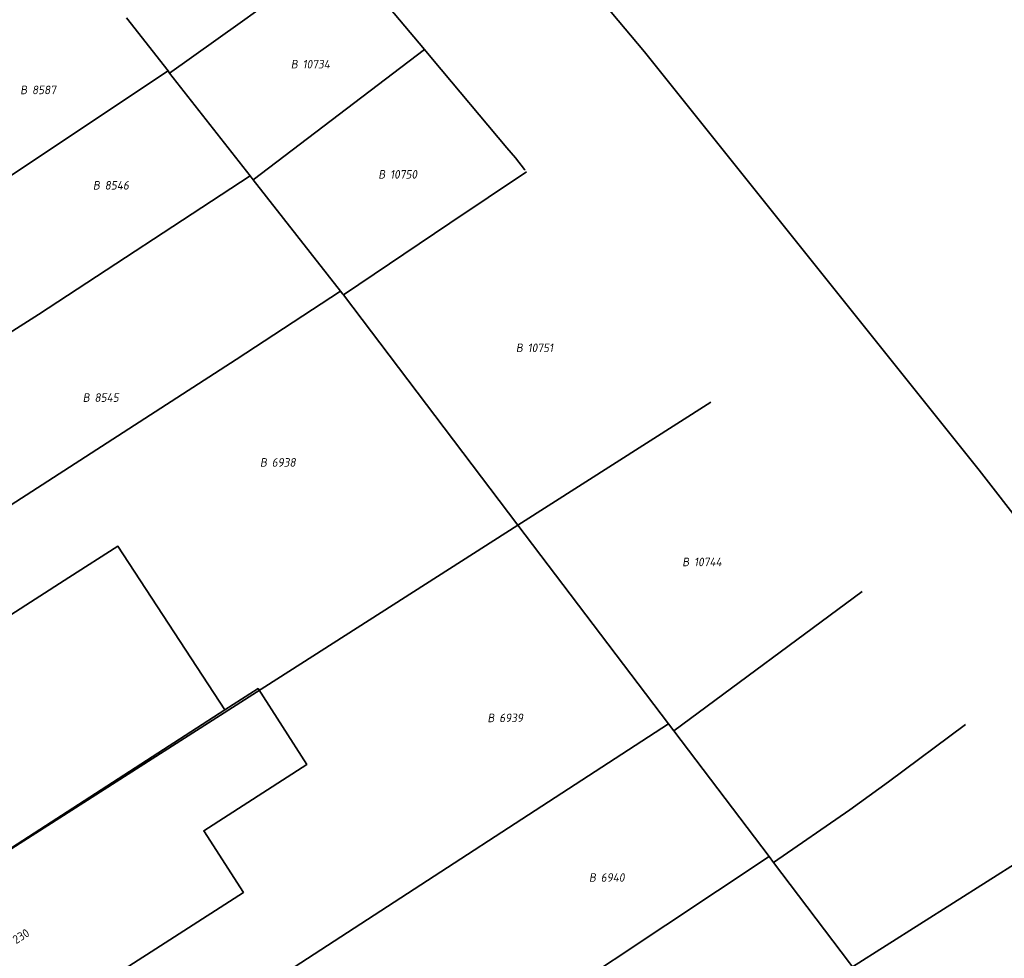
# Model space of a CAD drawing. Header units: metres. Extents: x 154989 to 155512, y 461341 to 461832.
# Tile 40 of 46: x 155340 to 155381, y 461698 to 461737. Entities that reach past the tile are written whole.
import ezdxf
from ezdxf.enums import TextEntityAlignment as Align
from ezdxf.lldxf.tags import DXFTag

# ---------------------------------------------------------------- set-up
doc = ezdxf.new("R2010")
doc.units = ezdxf.units.M
doc.layers.add('B-WE-KG-GRENS_PERCEEL-S', color=150, linetype='Continuous', lineweight=25, true_color=0x007fff, plot=False)
doc.layers.add('B-WE-OG-BEBOUWING-G', color=7, linetype='Continuous', lineweight=35)
doc.layers.add('B-WE-OG-BEBOUWING_HUISNUMMER-T18', color=10, linetype='Continuous', lineweight=18)
doc.layers.add('N-WE-KG-GRENS_KADASTRAAL-G', color=150, linetype='KG-KADASTRAAL-SO', lineweight=35, true_color=0x007fff)
doc.styles.add('NLCS-ISO', font='NLCS-ISO.ttf')
doc.styles.add('NLCS-ISO-M200-T18', font='NLCS-ISO.ttf', dxfattribs={"height": 0.36})
tags = doc.linetypes.add('KG-KADASTRAAL-SO', pattern='A,5.5,-2,["K",Standard,S=1.8,R=0,X=0,Y=-0.9],-2,5.5,-2,[5,NLCS.SHX,S=0.75,R=0,X=0,Y=0],-2', length=19).pattern_tags.tags
tags[6] = DXFTag(74, 10)

# ---------------------------------------------------------------- blocks, each defined once
blk = doc.blocks.new('SKG-PERCEELNUMMER-SO')
at = {"style": 'NLCS-ISO', "oblique": 10, "flags": 1}
for tag, p in [('GEMEENTECODE', (0, 2.55)), ('PERCEELGROOTTE', (0, -2.45))]:
    blk.add_attdef(tag, text='', height=1.8, dxfattribs=at).set_placement(p, align=Align.MIDDLE_CENTER)
at = {"style": 'NLCS-ISO', "oblique": 10}
blk.add_attdef('SECTIE', text='', height=1.8, dxfattribs=at).set_placement((-0.5, 0), align=Align.MIDDLE_RIGHT)
blk.add_attdef('PERCEELNUMMER', text='', height=1.8, dxfattribs=at).set_placement((0.5, 0), align=Align.MIDDLE_LEFT)

msp = doc.modelspace()

# ---------------------------------------------------------------- linework, layer by layer
at = {"layer": 'B-WE-OG-BEBOUWING-G', "flags": 128}
for points in [[(155348.748, 461708.006), (155344.268, 461714.863), (155342.214, 461713.547), (155339.582, 461711.862), (155338.371, 461713.809), (155327.406, 461706.987), (155333.054, 461697.909), (155335.084, 461699.171)], [(155348.748, 461708.006), (155335.084, 461699.171), (155338.605, 461693.513), (155338.689, 461693.378), (155341.422, 461695.134), (155341.847, 461694.474), (155344.369, 461696.095), (155343.944, 461696.755), (155349.534, 461700.347), (155347.871, 461702.936), (155352.192, 461705.712), (155350.148, 461708.892)]]:
    msp.add_lwpolyline(points, close=True, dxfattribs=at)
at = {"layer": 'N-WE-KG-GRENS_KADASTRAAL-G', "ltscale": 0.2, "flags": 128}
for points in [[(155276.236, 461831.996), (155300.963, 461807.693), (155328.727, 461778.948), (155347.074, 461758.544), (155366.351, 461735.587), (155380.394, 461718.05), (155389.603, 461706.206), (155404.448, 461686.066), (155420.189, 461663.536), (155454.938, 461608.621), (155492.7, 461541.411)], [(155346.44, 461734.703), (155349.395, 461736.808), (155350.877, 461737.881), (155352.277, 461738.937), (155353.603, 461739.884)], [(155353.753, 461739.705), (155357.128, 461735.685)], [(155346.372, 461734.79), (155344.625, 461737.019)], [(155349.948, 461730.228), (155357.128, 461735.685)], [(155357.128, 461735.685), (155357.462, 461735.287)], [(155357.462, 461735.287), (155360.586, 461731.568), (155360.938, 461731.148), (155361.325, 461730.664), (155361.354, 461730.628)], [(155346.372, 461734.79), (155318.576, 461716.282)], [(155346.44, 461734.703), (155346.372, 461734.79)], [(155349.822, 461730.389), (155346.44, 461734.703)], [(155340.947, 461724.577), (155349.822, 461730.389)], [(155349.948, 461730.228), (155349.822, 461730.389)], [(155361.406, 461730.563), (155358.193, 461728.407), (155353.73, 461725.398)], [(155353.609, 461725.557), (155349.948, 461730.228)], [(155353.609, 461725.557), (155349.233, 461722.692)], [(155353.609, 461725.557), (155353.704, 461725.432), (155353.73, 461725.398)], [(155353.73, 461725.398), (155361.046, 461715.746)], [(155340.947, 461724.577), (155321.322, 461712.118)], [(155349.233, 461722.692), (155326.669, 461708.129)], [(155361.046, 461715.746), (155369.141, 461720.904)], [(155335.084, 461699.171), (155361.046, 461715.746)], [(155361.046, 461715.746), (155367.365, 461707.41)], [(155375.48, 461712.967), (155367.584, 461707.121)], [(155351.662, 461697.214), (155367.365, 461707.41)], [(155367.365, 461707.41), (155367.584, 461707.121)], [(155371.768, 461701.601), (155374.964, 461703.808), (155376.591, 461704.989), (155379.816, 461707.391)], [(155367.584, 461707.121), (155371.579, 461701.85)], [(155375.081, 461697.222), (155383.543, 461702.596)], [(155358.538, 461693.183), (155371.579, 461701.85)], [(155371.579, 461701.85), (155371.768, 461701.601)], [(155371.768, 461701.601), (155374.953, 461697.399), (155375.081, 461697.222)]]:
    msp.add_lwpolyline(points, dxfattribs=at)

# ---------------------------------------------------------------- block references
at = {"layer": 'B-WE-KG-GRENS_PERCEEL-S', "xscale": 0.2, "yscale": 0.2, "zscale": 0.2}
for p, values in [((155351.914, 461735.075), {'PERCEELNUMMER': '10734', 'SECTIE': 'B'}), ((155340.565, 461733.995), {'PERCEELNUMMER': '8587', 'SECTIE': 'B'}), ((155355.583, 461730.455), {'PERCEELNUMMER': '10750', 'SECTIE': 'B'}), ((155343.616, 461729.995), {'PERCEELNUMMER': '8546', 'SECTIE': 'B'}), ((155361.352, 461723.181), {'PERCEELNUMMER': '10751', 'SECTIE': 'B'}), ((155343.187, 461721.096), {'PERCEELNUMMER': '8545', 'SECTIE': 'B'}), ((155350.621, 461718.377), {'PERCEELNUMMER': '6938', 'SECTIE': 'B'}), ((155368.329, 461714.204), {'PERCEELNUMMER': '10744', 'SECTIE': 'B'}), ((155360.161, 461707.666), {'PERCEELNUMMER': '6939', 'SECTIE': 'B'}), ((155364.419, 461700.973), {'PERCEELNUMMER': '6940', 'SECTIE': 'B'})]:
    msp.add_blockref('SKG-PERCEELNUMMER-SO', p, dxfattribs=at).add_auto_attribs(values)

# ---------------------------------------------------------------- texts
at = {"layer": 'B-WE-OG-BEBOUWING_HUISNUMMER-T18', "style": 'NLCS-ISO-M200-T18'}
msp.add_text('230', height=0.36, rotation=31.9, dxfattribs=at).set_placement((155340.205, 461698.513), align=Align.MIDDLE)

doc.saveas('drawing.dxf')
